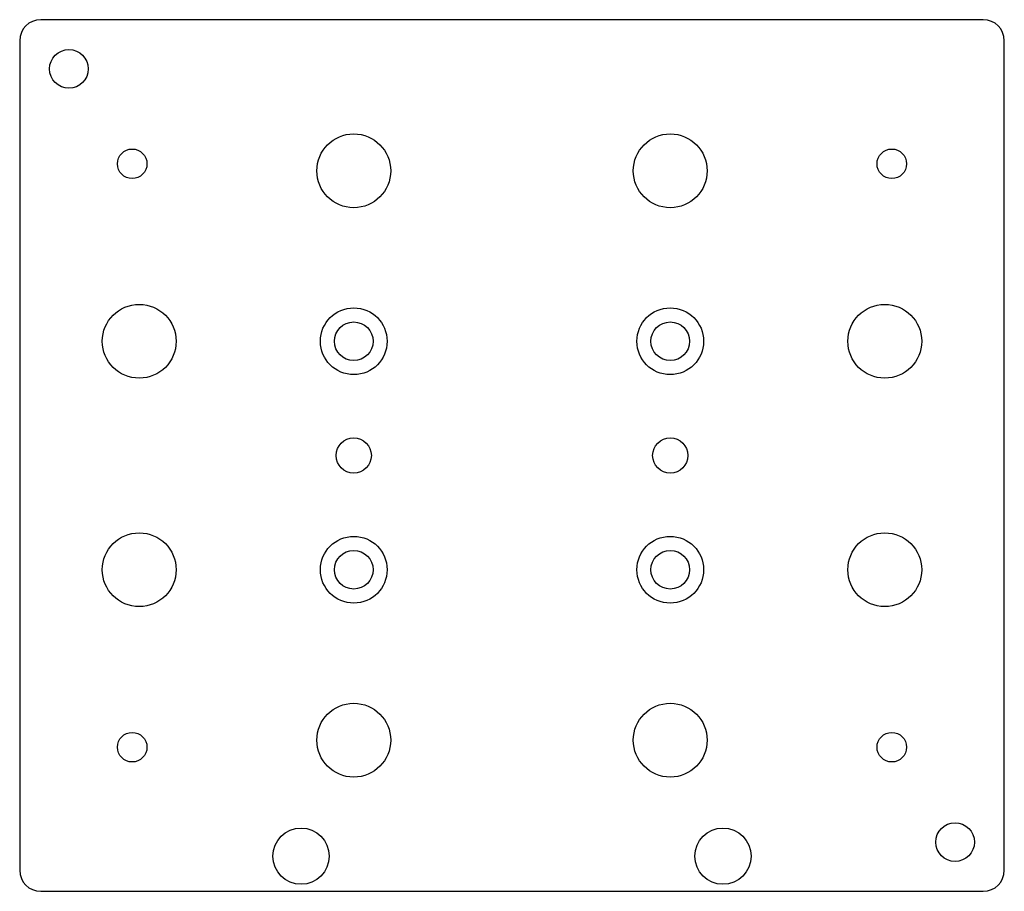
# Model space of a CAD drawing. Header units: millimetres. Extents: x -70 to 70, y -62 to 62.
import ezdxf

# ---------------------------------------------------------------- set-up
doc = ezdxf.new("R2010")
doc.units = ezdxf.units.MM

msp = doc.modelspace()

# ---------------------------------------------------------------- linework, layer by layer
at = {"layer": 'COUNTERBORE'}
for centre in [(-22.5, 16.25), (22.5, 16.25), (-22.5, -16.25), (22.5, -16.25)]:
    msp.add_circle(centre, 4.75, dxfattribs=at)
at = {"layer": 'HOLES'}
for centre, radius in [((-63, 55), 2.75), ((-22.5, 40.5), 5.25), ((22.5, 40.5), 5.25), ((-53, 16.25), 5.25), ((53, 16.25), 5.25), ((-22.5, 16.25), 2.75), ((22.5, 16.25), 2.75), ((-22.5, 0), 2.5), ((22.5, 0), 2.5), ((-53, -16.25), 5.25), ((53, -16.25), 5.25), ((-22.5, -16.25), 2.75), ((22.5, -16.25), 2.75), ((-22.5, -40.5), 5.25), ((22.5, -40.5), 5.25), ((-30, -57), 4), ((30, -57), 4), ((63, -55), 2.75)]:
    msp.add_circle(centre, radius, dxfattribs=at)
at = {"layer": 'OUTLINE'}
for p, q in [((67, 62), (-67, 62)), ((-70, 59), (-70, -59)), ((70, -59), (70, 59)), ((-67, -62), (67, -62))]:
    msp.add_line(p, q, dxfattribs=at)
for centre, start, end in [((-67, 59), 90, 180), ((67, 59), 0, 90), ((-67, -59), 180, 270), ((67, -59), 270, 360)]:
    msp.add_arc(centre, 3, start, end, dxfattribs=at)
at = {"layer": 'TAP_DRILL'}
for centre in [(-54, 41.5), (54, 41.5), (-54, -41.5), (54, -41.5)]:
    msp.add_circle(centre, 2.1, dxfattribs=at)

doc.saveas('drawing.dxf')
